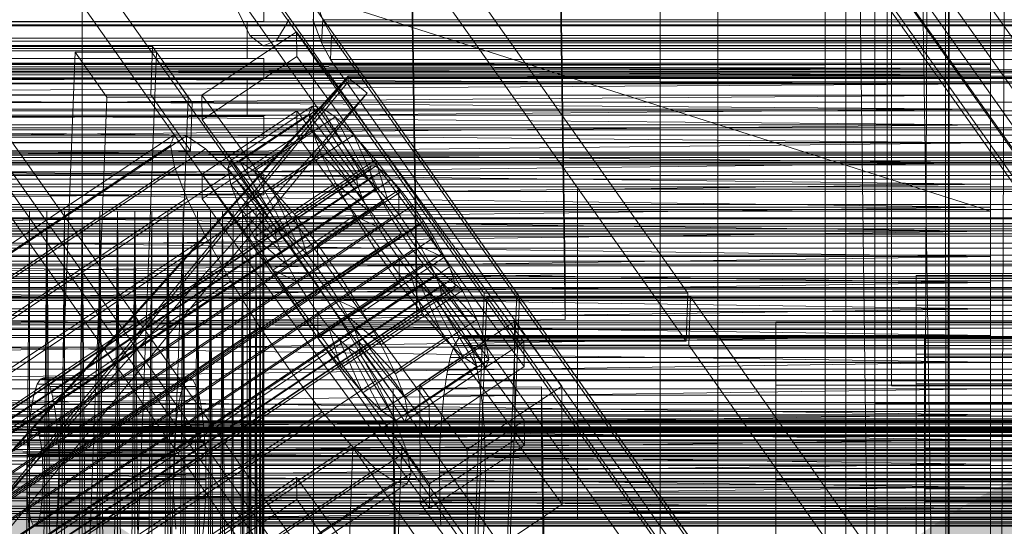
# Model space of a CAD drawing. Header units: millimetres. Extents: x -2233 to 61924, y -68080 to 6847.
# Tile 225 of 256: x 312 to 432, y -33858 to -33797. Entities that reach past the tile are written whole.
import ezdxf

# ---------------------------------------------------------------- set-up
doc = ezdxf.new("R2010")
doc.units = ezdxf.units.MM
for name, color, linetype, lineweight in [('COTAS_O', 1, 'Continuous', 0), ('COTAS_P', 1, 'Continuous', 0), ('frontal_briquetadora', 7, 'Continuous', 0), ('frontal_C01', 7, 'Continuous', 0), ('frontal_C02', 7, 'Continuous', 0), ('frontal_C03', 7, 'Continuous', 0), ('frontal_C10', 7, 'Continuous', 0), ('frontal_C10-C02', 7, 'Continuous', 0), ('frontal_secador', 7, 'Continuous', 0)]:
    doc.layers.add(name, color=color, linetype=linetype, lineweight=lineweight)
doc.dimstyles.new('R19_100', dxfattribs={"dimtxt": 250, "dimasz": 150, "dimexe": 150, "dimexo": 80, "dimgap": 100, "dimtad": 1, "dimtih": 1, "dimtoh": 1, "dimdsep": 46, "dimcen": 0.09, "dimadec": 0, "dimazin": 0, "dimtfac": 1, "dimtdec": 4, "dimtofl": 0, "dimtmove": 0, "dimatfit": 3, "dimfxl": 1, "dimtolj": 1, "dimtzin": 0, "dimarcsym": 0})

# ---------------------------------------------------------------- blocks, each defined once
blk = doc.blocks.new('DIM_R28_52')
at = {"layer": 'COTAS_O'}
for p, q in [((-1725, -33700), (-1575, -33655)), ((1725, -33700), (1575, -33655)), ((-1725, -34400), (-1725, -33700)), ((-1725, -33700), (1725, -33700)), ((-1725, -33700), (-1575, -33745)), ((1725, -33700), (1575, -33745)), ((1725, -34400), (1725, -33700))]:
    blk.add_line(p, q, dxfattribs=at)
blk.add_text('3450 O', height=250, dxfattribs=at).set_placement((0, -33600))
blk = doc.blocks.new('DIM_R28_53')
at = {"layer": 'COTAS_P'}
for p, q in [((-150, -32300), (550, -32300)), ((550, -32300), (505, -32450)), ((550, -34900), (550, -32300)), ((550, -32300), (595, -32450)), ((550, -34900), (505, -34750)), ((550, -34900), (595, -34750)), ((-150, -34900), (550, -34900))]:
    blk.add_line(p, q, dxfattribs=at)
blk.add_text('2600 P', height=250, rotation=90, dxfattribs=at).set_placement((450, -33600))
blk = doc.blocks.new('DIM_R28_56')
at = {"layer": 'COTAS_O'}
for p, q in [((-650, -34200), (-500, -34155)), ((650, -34200), (500, -34155)), ((-650, -34900), (-650, -34200)), ((-650, -34200), (650, -34200)), ((-650, -34200), (-500, -34245)), ((650, -34200), (500, -34245)), ((650, -34900), (650, -34200))]:
    blk.add_line(p, q, dxfattribs=at)
blk.add_text('1300 O', height=250, dxfattribs=at).set_placement((0, -34100))

msp = doc.modelspace()

# ---------------------------------------------------------------- linework, layer by layer
at = {"layer": 'frontal_briquetadora'}
for p, q in [((430, -33820), (210, -33750)), ((430, -33820), (430, -33750)), ((430, -33750), (430, -33844.629)), ((430, -33750), (430, -33841.488)), ((430, -33750), (430, -33838.284)), ((430, -33750), (430, -33835.05)), ((430, -33750), (430, -33831.815)), ((430, -33750), (430, -33828.612)), ((430, -33750), (430, -33825.47)), ((430, -33750), (430, -33822.421)), ((430, -33750), (430, -33819.494)), ((430, -33750), (430, -33816.716)), ((430, -33750), (430, -33814.115)), ((430, -33750), (430, -33811.715)), ((430, -33750), (430, -33809.54)), ((430, -33750), (430, -33807.611)), ((430, -33750), (430, -33805.946)), ((430, -33750), (430, -33804.562)), ((430, -33750), (430, -33803.471)), ((430, -33750), (430, -33802.684)), ((430, -33750), (430, -33802.209)), ((430, -33750), (430, -33802.05)), ((342, -33794.5), (342, -33797)), ((315.105, -33797), (306.283, -33797)), ((315.55, -33797), (307.53, -33797)), ((324.895, -33797), (315.105, -33797)), ((324.45, -33797), (315.55, -33797)), ((332.47, -33797), (324.45, -33797)), ((333.717, -33797), (324.895, -33797)), ((338.019, -33797), (332.47, -33797)), ((339.821, -33797), (333.717, -33797)), ((340, -33797), (338.019, -33797)), ((342, -33797), (339.821, -33797)), ((340, -33797), (340, -33801.5)), ((430, -33802.05), (210, -33802.209)), ((430, -33802.05), (210, -33802.05)), ((430, -33802.209), (210, -33802.05)), ((430, -33802.209), (210, -33802.684)), ((430, -33802.209), (210, -33802.209)), ((430, -33802.684), (210, -33802.209)), ((315.105, -33801.5), (306.283, -33801.5)), ((315.55, -33801.5), (307.53, -33801.5)), ((324.895, -33801.5), (315.105, -33801.5)), ((324.45, -33801.5), (315.55, -33801.5)), ((332.47, -33801.5), (324.45, -33801.5)), ((333.717, -33801.5), (324.895, -33801.5)), ((338.019, -33801.5), (332.47, -33801.5)), ((339.821, -33801.5), (333.717, -33801.5)), ((340, -33801.5), (338.019, -33801.5)), ((342, -33801.5), (339.821, -33801.5)), ((342, -33801.5), (342, -33804)), ((430, -33802.05), (430, -33802.209)), ((430, -33802.209), (430, -33802.684)), ((480, -33803.052), (200, -33803.052)), ((430, -33802.684), (210, -33803.471)), ((430, -33802.684), (210, -33802.684)), ((430, -33803.471), (210, -33802.684)), ((430, -33803.471), (210, -33804.562)), ((430, -33803.471), (210, -33803.471)), ((430, -33804.562), (210, -33803.471)), ((430, -33802.684), (430, -33803.471)), ((430, -33803.471), (430, -33804.562)), ((430, -33804.562), (210, -33805.946)), ((430, -33804.562), (210, -33804.562)), ((315.105, -33804), (306.283, -33804)), ((315.55, -33804), (307.53, -33804)), ((324.895, -33804), (315.105, -33804)), ((324.45, -33804), (315.55, -33804)), ((332.47, -33804), (324.45, -33804)), ((333.717, -33804), (324.895, -33804)), ((338.019, -33804), (332.47, -33804)), ((339.821, -33804), (333.717, -33804)), ((340, -33804), (338.019, -33804)), ((342, -33804), (339.821, -33804)), ((340, -33804), (340, -33808.5)), ((430, -33804.562), (430, -33805.946)), ((430, -33805.946), (210, -33807.611)), ((430, -33805.946), (210, -33805.946)), ((430, -33807.611), (210, -33805.946)), ((430, -33805.946), (430, -33807.611)), ((430, -33807.611), (210, -33809.54)), ((430, -33807.611), (210, -33807.611)), ((210, -33807.611), (430, -33809.54)), ((430, -33807.611), (430, -33809.54)), ((430, -33809.54), (210, -33811.715)), ((430, -33809.54), (210, -33809.54)), ((210, -33809.54), (430, -33811.715)), ((315.105, -33808.5), (306.283, -33808.5)), ((315.55, -33808.5), (307.53, -33808.5)), ((324.895, -33808.5), (315.105, -33808.5)), ((324.45, -33808.5), (315.55, -33808.5)), ((332.47, -33808.5), (324.45, -33808.5)), ((333.717, -33808.5), (324.895, -33808.5)), ((338.019, -33808.5), (332.47, -33808.5)), ((339.821, -33808.5), (333.717, -33808.5)), ((340, -33808.5), (338.019, -33808.5)), ((342, -33808.5), (339.821, -33808.5)), ((342, -33808.5), (342, -33811)), ((430, -33809.54), (430, -33811.715)), ((430, -33811.715), (210, -33811.715)), ((210, -33814.115), (430, -33811.715)), ((210, -33811.715), (430, -33814.115)), ((315.105, -33811), (306.283, -33811)), ((315.55, -33811), (307.53, -33811)), ((324.895, -33811), (315.105, -33811)), ((324.45, -33811), (315.55, -33811)), ((332.47, -33811), (324.45, -33811)), ((333.717, -33811), (324.895, -33811)), ((338.019, -33811), (332.47, -33811)), ((339.821, -33811), (333.717, -33811)), ((340, -33811), (338.019, -33811)), ((342, -33811), (339.821, -33811)), ((340, -33811), (340, -33815.5)), ((430, -33811.715), (430, -33814.115)), ((430, -33814.115), (210, -33814.115)), ((210, -33816.716), (430, -33814.115)), ((210, -33814.115), (430, -33816.716)), ((430, -33814.115), (430, -33816.716)), ((315.105, -33815.5), (306.283, -33815.5)), ((315.55, -33815.5), (307.53, -33815.5)), ((324.895, -33815.5), (315.105, -33815.5)), ((324.45, -33815.5), (315.55, -33815.5)), ((332.47, -33815.5), (324.45, -33815.5)), ((333.717, -33815.5), (324.895, -33815.5)), ((338.019, -33815.5), (332.47, -33815.5)), ((339.821, -33815.5), (333.717, -33815.5)), ((340, -33815.5), (338.019, -33815.5)), ((342, -33815.5), (339.821, -33815.5)), ((342, -33815.5), (342, -33818)), ((430, -33816.716), (210, -33816.716)), ((210, -33819.494), (430, -33816.716)), ((210, -33816.716), (430, -33819.494)), ((430, -33816.716), (430, -33819.494)), ((315.105, -33818), (306.283, -33818)), ((315.55, -33818), (307.53, -33818)), ((324.895, -33818), (315.105, -33818)), ((324.45, -33818), (315.55, -33818)), ((332.47, -33818), (324.45, -33818)), ((333.717, -33818), (324.895, -33818)), ((338.019, -33818), (332.47, -33818)), ((339.821, -33818), (333.717, -33818)), ((340, -33818), (338.019, -33818)), ((342, -33818), (339.821, -33818)), ((340, -33818), (340, -33990)), ((430, -33819.494), (210, -33819.494)), ((210, -33822.421), (430, -33819.494)), ((210, -33819.494), (430, -33822.421)), ((430, -33820), (210, -33820)), ((210, -33820), (313.614, -33820)), ((210, -33820), (315.708, -33820)), ((210, -33820), (317.844, -33820)), ((320, -33820), (210, -33820)), ((313.614, -33820), (311.581, -34060)), ((313.614, -33820), (311.581, -33820)), ((315.708, -33820), (313.614, -34060)), ((313.614, -34060), (313.614, -33820)), ((315.708, -33820), (313.614, -33820)), ((317.844, -33820), (315.708, -34060)), ((315.708, -34060), (315.708, -33820)), ((317.844, -33820), (315.708, -33820)), ((315.708, -33820), (317.844, -34060)), ((320, -33820), (317.844, -34060)), ((317.844, -34060), (317.844, -33820)), ((320, -33820), (317.844, -33820)), ((320, -34060), (320, -33820)), ((430, -33820), (320, -33820)), ((322.156, -33820), (320, -33820)), ((322.156, -33820), (320, -34060)), ((322.156, -34060), (320, -33820)), ((430, -33820), (322.156, -33820)), ((324.292, -33820), (322.156, -33820)), ((322.156, -33820), (322.156, -34060)), ((322.156, -34060), (324.292, -33820)), ((324.292, -34060), (322.156, -33820)), ((430, -33820), (324.292, -33820)), ((326.386, -33820), (324.292, -33820)), ((324.292, -33820), (324.292, -34060)), ((324.292, -34060), (326.386, -33820)), ((326.386, -34060), (324.292, -33820)), ((430, -33820), (326.386, -33820)), ((328.419, -33820), (326.386, -33820)), ((326.386, -33820), (326.386, -34060)), ((326.386, -34060), (328.419, -33820)), ((328.419, -34060), (326.386, -33820)), ((430, -33820), (328.419, -33820)), ((330.371, -33820), (328.419, -33820)), ((328.419, -33820), (328.419, -34060)), ((328.419, -34060), (330.371, -33820)), ((430, -33820), (330.371, -33820)), ((332.223, -33820), (330.371, -33820)), ((330.371, -33820), (330.371, -34060)), ((330.371, -34060), (332.223, -33820)), ((332.223, -34060), (330.371, -33820)), ((430, -33820), (332.223, -33820)), ((333.957, -33820), (332.223, -33820)), ((332.223, -33820), (332.223, -34060)), ((332.223, -34060), (333.957, -33820)), ((333.957, -34060), (332.223, -33820)), ((430, -33820), (333.957, -33820)), ((335.556, -33820), (333.957, -33820)), ((333.957, -33820), (333.957, -34060)), ((333.957, -34060), (335.556, -33820)), ((335.556, -34060), (333.957, -33820)), ((430, -33820), (335.556, -33820)), ((337.006, -33820), (335.556, -33820)), ((335.556, -33820), (335.556, -34060)), ((337.006, -33820), (335.556, -34060)), ((337.006, -34060), (335.556, -33820)), ((430, -33820), (337.006, -33820)), ((338.292, -33820), (337.006, -33820)), ((337.006, -33820), (337.006, -34060)), ((338.292, -33820), (337.006, -34060)), ((338.292, -34060), (337.006, -33820)), ((430, -33820), (338.292, -33820)), ((339.402, -33820), (338.292, -33820)), ((338.292, -33820), (338.292, -34060)), ((339.402, -33820), (338.292, -34060)), ((430, -33820), (339.402, -33820)), ((340.325, -33820), (339.402, -33820)), ((339.402, -33820), (339.402, -34060)), ((340.325, -33820), (339.402, -34060)), ((340.325, -34060), (339.402, -33820)), ((430, -33820), (340.325, -33820)), ((341.053, -33820), (340.325, -33820)), ((340.325, -33820), (340.325, -34060)), ((341.053, -33820), (340.325, -34060)), ((340.325, -33820), (341.053, -34060)), ((430, -33820), (341.053, -33820)), ((341.053, -33820), (341.577, -33820)), ((341.053, -33820), (341.053, -34060)), ((341.577, -33820), (341.053, -34060)), ((341.053, -33820), (341.577, -34060)), ((341.577, -33820), (430, -33820)), ((341.577, -33820), (341.894, -33820)), ((341.577, -33820), (341.577, -34060)), ((341.894, -33820), (341.577, -34060)), ((341.577, -33820), (341.894, -34060)), ((341.894, -33820), (430, -33820)), ((341.894, -33820), (342, -33820)), ((341.894, -33820), (341.894, -34060)), ((342, -33820), (341.894, -34060)), ((342, -33820), (430, -33820)), ((342, -33820), (342, -34060)), ((430, -33819.494), (430, -33822.421)), ((430, -33820), (430, -34060)), ((430, -34260), (430, -33820)), ((430, -34680), (430, -33820)), ((430, -33820), (430, -33855.985)), ((430, -33820), (430, -33853.384)), ((430, -33820), (430, -33850.606)), ((430, -33820), (430, -33847.678)), ((430, -33844.629), (430, -33820)), ((480, -33820.797), (200, -33820.797)), ((430, -33822.421), (210, -33822.421)), ((210, -33825.47), (430, -33822.421)), ((210, -33822.421), (430, -33825.47)), ((430, -33822.421), (430, -33825.47)), ((430, -33825.47), (210, -33825.47)), ((210, -33828.612), (430, -33825.47)), ((210, -33825.47), (430, -33828.612)), ((430, -33825.47), (430, -33828.612)), ((430, -33828.612), (210, -33828.612)), ((210, -33831.815), (430, -33828.612)), ((210, -33828.612), (430, -33831.815)), ((430, -33828.612), (430, -33831.815)), ((430, -33831.815), (210, -33835.05)), ((430, -33831.815), (210, -33831.815)), ((210, -33831.815), (430, -33835.05)), ((430, -33831.815), (430, -33835.05)), ((430, -33835.05), (210, -33838.284)), ((210, -33835.05), (430, -33835.05)), ((430, -33838.284), (210, -33835.05)), ((430, -33835.05), (430, -33838.284)), ((430, -33838.284), (210, -33841.488)), ((210, -33838.284), (430, -33838.284)), ((430, -33838.284), (430, -33841.488)), ((430, -33841.488), (210, -33844.629)), ((210, -33841.488), (430, -33841.488)), ((430, -33844.629), (210, -33841.488)), ((430, -33841.488), (430, -33844.629)), ((430, -33844.629), (210, -33847.678)), ((210, -33844.629), (430, -33844.629)), ((430, -33847.678), (210, -33844.629)), ((430, -33844.629), (430, -33847.678)), ((430, -33847.678), (210, -33850.606)), ((210, -33847.678), (430, -33847.678)), ((430, -33850.606), (210, -33847.678)), ((430, -33847.678), (430, -33850.606)), ((480, -33849.302), (200, -33849.302)), ((430, -33850.606), (210, -33853.384)), ((210, -33850.606), (430, -33850.606)), ((430, -33853.384), (210, -33850.606)), ((430, -33850.606), (430, -33853.384)), ((430, -33853.384), (210, -33855.985)), ((210, -33853.384), (430, -33853.384)), ((430, -33855.985), (210, -33853.384)), ((430, -33853.384), (430, -33855.985)), ((430, -33853.384), (430, -34060)), ((430, -33855.985), (210, -33858.384)), ((210, -33855.985), (430, -33855.985)), ((430, -33855.985), (430, -33858.384)), ((430, -34060), (430, -33855.985))]:
    msp.add_line(p, q, dxfattribs=at)
at = {"layer": 'frontal_C01'}
for p, q in [((417.5, -34010.796), (417.5, -33407.996)), ((417.5, -34036.976), (417.5, -33434.177)), ((360.514, -33827.941), (357.646, -33632.83)), ((375.644, -33632.585), (378.512, -33827.696)), ((360.514, -33833.334), (357.646, -33638.223)), ((378.512, -33833.088), (375.644, -33637.978)), ((410, -33999.812), (410, -33676.273)), ((410, -34047.96), (410, -33724.422)), ((410, -34048.905), (410, -33725.366)), ((412.5, -34019.842), (412.5, -33740.581)), ((412.5, -34027.93), (412.5, -33748.67)), ((410, -34087.423), (410, -33763.885)), ((380, -33845.304), (380, -33817.306)), ((380, -33817.306), (480, -33817.306)), ((380, -33857.304), (380, -33817.306)), ((-425, -33822.766), (425, -33822.766)), ((425, -33822.766), (425, -33836.463)), ((425, -33822.766), (425, -33834.322)), ((378.512, -33827.696), (360.514, -33827.941)), ((360.514, -33827.941), (360.514, -33833.334)), ((378.512, -33833.088), (378.512, -33827.696)), ((360.514, -33833.334), (378.512, -33833.088)), ((425, -33834.322), (-425, -33834.322)), ((425, -33848.019), (425, -33834.322)), ((416, -33843.289), (416, -33835.2)), ((416, -33835.2), (444, -33835.2)), ((416, -33923.341), (416, -33835.2)), ((425, -33836.463), (-425, -33836.463)), ((425, -33848.019), (425, -33836.463)), ((444, -33843.289), (416, -33843.289)), ((416, -33843.289), (416, -33931.429)), ((480, -33845.304), (380, -33845.304)), ((380, -33845.304), (380, -33857.304)), ((-425, -33848.019), (425, -33848.019)), ((334.501, -33859.946), (345.969, -33852.21)), ((345.969, -33852.21), (345.981, -33854.906)), ((345.969, -33852.21), (373.501, -33890.064)), ((345.981, -33854.906), (334.513, -33862.643)), ((373.513, -33892.761), (345.981, -33854.906)), ((980, -33857.304), (-980, -33857.304)), ((380, -33857.304), (480, -33857.304))]:
    msp.add_line(p, q, dxfattribs=at)
at = {"layer": 'frontal_C02'}
for p, q in [((410, -33863.38), (410, -33505.718)), ((390, -35975), (390, -33530.372)), ((397, -35975), (397, -33530.372)), ((410, -33911.107), (410, -33553.445)), ((410, -34044.45), (410, -33686.788)), ((417.5, -34231.462), (417.5, -33692.436)), ((418, -33835.166), (418, -33694.327)), ((418, -33700.288), (418, -33841.127)), ((412.5, -33882.773), (412.5, -33701.408)), ((412.5, -33891.714), (412.5, -33710.35)), ((417.5, -34258.348), (417.5, -33719.322)), ((410, -34082.632), (410, -33724.97)), ((416, -33840.401), (416, -33751.435)), ((416, -33760.377), (416, -33849.343)), ((334.501, -33805.952), (345.969, -33798.283)), ((345.969, -33798.283), (345.981, -33801.263)), ((345.969, -33798.283), (373.501, -33835.805)), ((345.981, -33801.263), (334.513, -33808.932)), ((373.513, -33838.786), (345.981, -33801.263)), ((334.513, -33808.932), (334.501, -33805.952)), ((362.033, -33843.474), (334.501, -33805.952)), ((334.539, -33815.489), (346.008, -33807.82)), ((337.64, -33814.79), (347.47, -33808.216)), ((338.005, -33813.83), (347.835, -33807.257)), ((339.088, -33813.948), (348.918, -33807.375)), ((346.008, -33807.82), (346.02, -33810.801)), ((346.008, -33807.82), (373.539, -33845.343)), ((347.835, -33807.257), (347.47, -33808.216)), ((347.47, -33808.216), (353.205, -33816.033)), ((347.47, -33808.216), (347.847, -33810.188)), ((348.918, -33807.375), (347.835, -33807.257)), ((347.835, -33807.257), (353.378, -33815.579)), ((350.645, -33808.562), (348.918, -33807.375)), ((348.918, -33807.375), (353.892, -33815.635)), ((334.513, -33808.932), (362.045, -33846.455)), ((340.816, -33815.136), (350.645, -33808.562)), ((352.899, -33810.738), (350.645, -33808.562)), ((350.645, -33808.562), (354.71, -33816.197)), ((146.872, -33933.95), (331.181, -33810.695)), ((331.181, -33810.695), (330.692, -33811.978)), ((332.629, -33810.853), (331.181, -33810.695)), ((346.02, -33810.801), (334.551, -33818.47)), ((338.017, -33816.762), (347.847, -33810.188)), ((343.069, -33817.312), (352.899, -33810.738)), ((373.551, -33848.323), (346.02, -33810.801)), ((347.847, -33810.188), (353.384, -33816.967)), ((347.847, -33810.188), (348.941, -33813.038)), ((355.525, -33813.755), (352.899, -33810.738)), ((352.899, -33810.738), (355.777, -33817.228)), ((146.383, -33935.233), (330.692, -33811.978)), ((148.32, -33934.108), (332.629, -33810.853)), ((330.692, -33811.978), (331.197, -33814.614)), ((334.938, -33812.44), (332.629, -33810.853)), ((150.629, -33935.695), (334.938, -33812.44)), ((337.95, -33815.35), (334.938, -33812.44)), ((339.111, -33819.611), (348.941, -33813.038)), ((348.941, -33813.038), (353.902, -33818.317)), ((348.941, -33813.038), (350.678, -33816.571)), ((337.64, -33814.79), (338.005, -33813.83)), ((343.549, -33822.152), (338.005, -33813.83)), ((338.005, -33813.83), (339.088, -33813.948)), ((344.062, -33822.208), (339.088, -33813.948)), ((339.088, -33813.948), (340.816, -33815.136)), ((345.695, -33820.328), (355.525, -33813.755)), ((358.345, -33817.406), (355.525, -33813.755)), ((355.525, -33813.755), (357.021, -33818.657)), ((141.045, -33957.913), (354.844, -33814.938)), ((141.218, -33957.459), (355.017, -33814.483)), ((141.731, -33957.515), (355.53, -33814.539)), ((142.549, -33958.077), (356.348, -33815.102)), ((146.887, -33937.869), (331.197, -33814.614)), ((153.641, -33938.604), (337.95, -33815.35)), ((331.197, -33814.614), (332.659, -33818.423)), ((334.551, -33818.47), (334.539, -33815.489)), ((362.071, -33853.012), (334.539, -33815.489)), ((343.376, -33822.607), (337.64, -33814.79)), ((338.017, -33816.762), (337.64, -33814.79)), ((341.461, -33819.382), (337.95, -33815.35)), ((344.88, -33822.771), (340.816, -33815.136)), ((340.816, -33815.136), (343.069, -33817.312)), ((353.378, -33815.579), (343.549, -33822.152)), ((353.205, -33816.033), (353.378, -33815.579)), ((353.378, -33815.579), (353.892, -33815.635)), ((355.017, -33814.483), (354.844, -33814.938)), ((354.844, -33814.938), (355.022, -33815.872)), ((355.53, -33814.539), (355.017, -33814.483)), ((356.348, -33815.102), (355.53, -33814.539)), ((357.415, -33816.133), (356.348, -33815.102)), ((141.224, -33958.847), (355.022, -33815.872)), ((143.617, -33959.108), (357.415, -33816.133)), ((343.554, -33823.541), (338.017, -33816.762)), ((339.111, -33819.611), (338.017, -33816.762)), ((340.848, -33823.144), (350.678, -33816.571)), ((353.205, -33816.033), (343.376, -33822.607)), ((353.892, -33815.635), (344.062, -33822.208)), ((354.71, -33816.197), (344.88, -33822.771)), ((350.678, -33816.571), (354.725, -33819.991)), ((350.678, -33816.571), (352.938, -33820.547)), ((353.384, -33816.967), (353.205, -33816.033)), ((353.892, -33815.635), (354.71, -33816.197)), ((354.71, -33816.197), (355.777, -33817.228)), ((355.022, -33815.872), (355.541, -33817.222)), ((358.659, -33817.561), (357.415, -33816.133)), ((141.742, -33960.197), (355.541, -33817.222)), ((144.861, -33960.537), (358.659, -33817.561)), ((345.947, -33823.802), (343.069, -33817.312)), ((343.069, -33817.312), (345.695, -33820.328)), ((353.384, -33816.967), (343.554, -33823.541)), ((355.777, -33817.228), (345.947, -33823.802)), ((358.345, -33817.406), (348.515, -33823.98)), ((353.902, -33818.317), (353.384, -33816.967)), ((355.541, -33817.222), (356.363, -33818.895)), ((355.777, -33817.228), (357.021, -33818.657)), ((358.357, -33820.386), (358.345, -33817.406)), ((361.166, -33821.443), (358.345, -33817.406)), ((359.995, -33819.291), (358.659, -33817.561)), ((142.565, -33961.871), (356.363, -33818.895)), ((148.35, -33941.678), (332.659, -33818.423)), ((332.659, -33818.423), (334.981, -33823.147)), ((334.551, -33818.47), (362.083, -33855.992)), ((353.902, -33818.317), (344.073, -33824.891)), ((357.021, -33818.657), (347.191, -33825.231)), ((354.725, -33819.991), (353.902, -33818.317)), ((356.363, -33818.895), (357.434, -33820.779)), ((357.021, -33818.657), (358.357, -33820.386)), ((359.995, -33819.291), (146.196, -33962.266)), ((157.152, -33942.637), (341.461, -33819.382)), ((344.073, -33824.891), (339.111, -33819.611)), ((340.848, -33823.144), (339.111, -33819.611)), ((345.231, -33824.263), (341.461, -33819.382)), ((354.725, -33819.991), (344.895, -33826.564)), ((347.191, -33825.231), (345.695, -33820.328)), ((345.695, -33820.328), (348.515, -33823.98)), ((355.796, -33821.874), (354.725, -33819.991)), ((361.332, -33821.203), (359.995, -33819.291)), ((143.635, -33963.754), (357.434, -33820.779)), ((147.533, -33964.178), (361.332, -33821.203)), ((343.108, -33827.12), (352.938, -33820.547)), ((348.527, -33826.96), (358.357, -33820.386)), ((351.336, -33828.017), (361.166, -33821.443)), ((352.938, -33820.547), (355.796, -33821.874)), ((352.938, -33820.547), (355.569, -33824.695)), ((357.434, -33820.779), (358.68, -33822.743)), ((358.357, -33820.386), (359.693, -33822.299)), ((361.166, -33821.443), (359.693, -33822.299)), ((363.797, -33825.591), (361.166, -33821.443)), ((362.578, -33823.168), (361.332, -33821.203)), ((144.881, -33965.719), (358.68, -33822.743)), ((343.549, -33822.152), (343.376, -33822.607)), ((343.376, -33822.607), (343.554, -33823.541)), ((344.062, -33822.208), (343.549, -33822.152)), ((344.88, -33822.771), (344.062, -33822.208)), ((355.796, -33821.874), (345.966, -33828.448)), ((359.693, -33822.299), (349.863, -33828.872)), ((357.042, -33823.839), (355.796, -33821.874)), ((358.68, -33822.743), (360.017, -33824.656)), ((359.693, -33822.299), (360.939, -33824.264)), ((148.779, -33966.143), (362.578, -33823.168)), ((150.672, -33946.401), (334.981, -33823.147)), ((334.981, -33823.147), (338.003, -33828.462)), ((344.895, -33826.564), (340.848, -33823.144)), ((343.108, -33827.12), (340.848, -33823.144)), ((343.554, -33823.541), (344.073, -33824.891)), ((345.947, -33823.802), (344.88, -33822.771)), ((347.191, -33825.231), (345.947, -33823.802)), ((357.042, -33823.839), (347.212, -33830.413)), ((355.569, -33824.695), (357.042, -33823.839)), ((358.378, -33825.751), (357.042, -33823.839)), ((363.648, -33825.051), (362.578, -33823.168)), ((146.218, -33967.631), (360.017, -33824.656)), ((149.85, -33968.027), (363.648, -33825.051)), ((345.231, -33824.263), (160.922, -33947.518)), ((344.073, -33824.891), (344.895, -33826.564)), ((349.002, -33829.66), (345.231, -33824.263)), ((345.739, -33831.268), (355.569, -33824.695)), ((348.515, -33823.98), (348.527, -33826.96)), ((348.515, -33823.98), (351.336, -33828.017)), ((360.939, -33824.264), (351.109, -33830.837)), ((355.569, -33824.695), (358.39, -33828.732)), ((360.017, -33824.656), (361.352, -33826.385)), ((363.797, -33825.591), (360.939, -33824.264)), ((360.939, -33824.264), (362.01, -33826.147)), ((364.471, -33826.725), (363.648, -33825.051)), ((348.527, -33826.96), (347.191, -33825.231)), ((358.378, -33825.751), (348.548, -33832.325)), ((362.01, -33826.147), (352.18, -33832.721)), ((353.967, -33832.165), (363.797, -33825.591)), ((358.39, -33828.732), (358.378, -33825.751)), ((359.714, -33827.481), (358.378, -33825.751)), ((366.057, -33829.567), (362.01, -33826.147)), ((362.01, -33826.147), (362.833, -33827.821)), ((366.057, -33829.567), (363.797, -33825.591)), ((147.554, -33969.361), (361.352, -33826.385)), ((150.672, -33969.7), (364.471, -33826.725)), ((345.966, -33828.448), (343.108, -33827.12)), ((345.739, -33831.268), (343.108, -33827.12)), ((344.895, -33826.564), (345.966, -33828.448)), ((349.863, -33828.872), (348.527, -33826.96)), ((359.714, -33827.481), (349.884, -33834.054)), ((361.21, -33832.383), (359.714, -33827.481)), ((360.958, -33828.91), (359.714, -33827.481)), ((361.352, -33826.385), (362.596, -33827.814)), ((364.989, -33828.075), (364.471, -33826.725)), ((148.798, -33970.789), (362.596, -33827.814)), ((151.191, -33971.05), (364.989, -33828.075)), ((153.694, -33951.717), (338.003, -33828.462)), ((338.003, -33828.462), (341.52, -33834.007)), ((345.966, -33828.448), (347.212, -33830.413)), ((349.863, -33828.872), (351.336, -33828.017)), ((351.336, -33828.017), (353.967, -33832.165)), ((362.833, -33827.821), (353.003, -33834.394)), ((362.596, -33827.814), (363.664, -33828.845)), ((367.794, -33833.1), (362.833, -33827.821)), ((362.833, -33827.821), (363.351, -33829.17)), ((365.168, -33829.009), (364.989, -33828.075)), ((421, -33831.347), (421, -33827.771)), ((421, -33827.771), (435, -33827.771)), ((421, -33867.862), (421, -33827.771)), ((149.865, -33971.82), (363.664, -33828.845)), ((150.683, -33972.383), (364.482, -33829.407)), ((151.196, -33972.439), (364.995, -33829.463)), ((151.369, -33971.984), (365.168, -33829.009)), ((164.693, -33952.915), (349.002, -33829.66)), ((348.56, -33835.305), (358.39, -33828.732)), ((352.519, -33835.205), (349.002, -33829.66)), ((351.109, -33830.837), (349.863, -33828.872)), ((360.958, -33828.91), (351.128, -33835.483)), ((363.351, -33829.17), (353.521, -33835.744)), ((356.228, -33836.141), (366.057, -33829.567)), ((358.39, -33828.732), (361.21, -33832.383)), ((363.836, -33835.4), (360.958, -33828.91)), ((362.025, -33829.941), (360.958, -33828.91)), ((368.888, -33835.95), (363.351, -33829.17)), ((363.351, -33829.17), (363.53, -33830.104)), ((363.664, -33828.845), (364.482, -33829.407)), ((364.482, -33829.407), (364.995, -33829.463)), ((364.995, -33829.463), (365.168, -33829.009)), ((367.794, -33833.1), (366.057, -33829.567)), ((347.212, -33830.413), (345.739, -33831.268)), ((347.212, -33830.413), (348.548, -33832.325)), ((352.18, -33832.721), (351.109, -33830.837)), ((351.109, -33830.837), (353.967, -33832.165)), ((362.025, -33829.941), (352.196, -33836.514)), ((362.843, -33830.503), (353.014, -33837.077)), ((363.357, -33830.559), (353.527, -33837.133)), ((363.53, -33830.104), (353.7, -33836.678)), ((366.09, -33837.576), (362.025, -33829.941)), ((362.843, -33830.503), (362.025, -33829.941)), ((367.817, -33838.763), (362.843, -33830.503)), ((363.357, -33830.559), (362.843, -33830.503)), ((363.53, -33830.104), (363.357, -33830.559)), ((368.9, -33838.881), (363.357, -33830.559)), ((369.265, -33837.922), (363.53, -33830.104)), ((348.56, -33835.305), (345.739, -33831.268)), ((353.967, -33832.165), (356.228, -33836.141)), ((435, -33831.347), (421, -33831.347)), ((421, -33831.347), (421, -33871.438)), ((348.548, -33832.325), (348.56, -33835.305)), ((348.548, -33832.325), (349.884, -33834.054)), ((351.38, -33838.957), (361.21, -33832.383)), ((353.003, -33834.394), (352.18, -33832.721)), ((352.18, -33832.721), (356.228, -33836.141)), ((357.964, -33839.674), (367.794, -33833.1)), ((360.882, -33841.017), (372.35, -33833.347)), ((361.21, -33832.383), (363.836, -33835.4)), ((368.888, -33835.95), (367.794, -33833.1)), ((372.35, -33833.347), (372.408, -33847.654)), ((372.35, -33833.347), (378.086, -33841.165)), ((404, -33852.501), (404, -33833.425)), ((404, -33833.425), (456, -33833.425)), ((404, -33841.062), (404, -33833.425)), ((157.211, -33957.262), (341.52, -33834.007)), ((341.52, -33834.007), (345.291, -33839.404)), ((349.884, -33834.054), (351.38, -33838.957)), ((349.884, -33834.054), (351.128, -33835.483)), ((353.521, -33835.744), (353.003, -33834.394)), ((353.003, -33834.394), (357.964, -33839.674)), ((168.21, -33958.46), (352.519, -33835.205)), ((351.38, -33838.957), (348.56, -33835.305)), ((351.128, -33835.483), (354.006, -33841.973)), ((351.128, -33835.483), (352.196, -33836.514)), ((355.541, -33840.521), (352.519, -33835.205)), ((353.7, -33836.678), (353.521, -33835.744)), ((353.521, -33835.744), (359.058, -33842.523)), ((354.006, -33841.973), (363.836, -33835.4)), ((373.501, -33835.805), (362.033, -33843.474)), ((363.836, -33835.4), (366.09, -33837.576)), ((373.513, -33838.786), (373.501, -33835.805)), ((438, -33835.166), (418, -33835.166)), ((418, -33835.166), (418, -33841.127)), ((422, -33845.381), (422, -33835.389)), ((422, -33835.389), (422, -33835.835)), ((422, -33835.389), (434, -33835.389)), ((422, -33836.237), (422, -33835.389)), ((422, -33845.592), (422, -33835.835)), ((422, -33835.835), (422, -33837.545)), ((422, -33835.835), (434, -33835.835)), ((352.196, -33836.514), (356.26, -33844.149)), ((352.196, -33836.514), (353.014, -33837.077)), ((353.527, -33837.133), (353.7, -33836.678)), ((353.7, -33836.678), (359.436, -33844.495)), ((356.228, -33836.141), (357.964, -33839.674)), ((359.058, -33842.523), (368.888, -33835.95)), ((369.265, -33837.922), (368.888, -33835.95)), ((422, -33845.782), (422, -33836.237)), ((422, -33836.237), (434, -33836.237)), ((422, -33838.321), (422, -33836.237)), ((353.014, -33837.077), (357.987, -33845.337)), ((353.014, -33837.077), (353.527, -33837.133)), ((353.527, -33837.133), (359.07, -33845.455)), ((356.26, -33844.149), (366.09, -33837.576)), ((359.436, -33844.495), (369.265, -33837.922)), ((366.09, -33837.576), (367.817, -33838.763)), ((368.9, -33838.881), (369.265, -33837.922)), ((421, -33840.885), (421, -33837.308)), ((421, -33837.308), (435, -33837.308)), ((421, -33877.399), (421, -33837.308)), ((422, -33846.402), (422, -33837.545)), ((422, -33837.545), (422, -33840.401)), ((422, -33837.545), (434, -33837.545)), ((160.982, -33962.659), (345.291, -33839.404)), ((345.291, -33839.404), (349.061, -33844.285)), ((354.006, -33841.973), (351.38, -33838.957)), ((357.987, -33845.337), (367.817, -33838.763)), ((359.07, -33845.455), (368.9, -33838.881)), ((362.045, -33846.455), (373.513, -33838.786)), ((367.817, -33838.763), (368.9, -33838.881)), ((422, -33846.769), (422, -33838.321)), ((422, -33838.321), (434, -33838.321)), ((422, -33841.498), (422, -33838.321)), ((171.232, -33963.775), (355.541, -33840.521)), ((357.863, -33845.244), (355.541, -33840.521)), ((357.964, -33839.674), (359.058, -33842.523)), ((444, -33840.401), (416, -33840.401)), ((416, -33840.401), (416, -33849.343)), ((422, -33847.755), (422, -33840.401)), ((422, -33840.401), (422, -33844.209)), ((422, -33840.401), (434, -33840.401)), ((357.646, -33841.476), (375.644, -33841.233)), ((357.646, -33847.437), (357.646, -33841.476)), ((360.514, -34034.881), (357.646, -33841.476)), ((360.939, -33855.323), (360.882, -33841.017)), ((366.618, -33848.834), (360.882, -33841.017)), ((378.086, -33841.165), (366.618, -33848.834)), ((375.644, -33841.233), (375.644, -33847.194)), ((375.644, -33841.233), (378.512, -34034.638)), ((378.143, -33855.471), (378.086, -33841.165)), ((456, -33841.062), (404, -33841.062)), ((404, -33841.062), (404, -33860.137)), ((418, -33841.127), (438, -33841.127)), ((435, -33840.885), (421, -33840.885)), ((421, -33840.885), (421, -33880.976)), ((422, -33848.275), (422, -33841.498)), ((422, -33841.498), (434, -33841.498)), ((422, -33845.553), (422, -33841.498)), ((356.26, -33844.149), (354.006, -33841.973)), ((359.058, -33842.523), (359.436, -33844.495)), ((357.987, -33845.337), (356.26, -33844.149)), ((362.033, -33843.474), (362.045, -33846.455)), ((422, -33849.559), (422, -33844.209)), ((422, -33844.209), (422, -33848.71)), ((422, -33844.209), (434, -33844.209)), ((-440, -33845.381), (440, -33845.381)), ((164.752, -33967.54), (349.061, -33844.285)), ((173.554, -33968.499), (357.863, -33845.244)), ((349.061, -33844.285), (352.572, -33848.318)), ((359.326, -33849.053), (357.863, -33845.244)), ((359.07, -33845.455), (357.987, -33845.337)), ((359.436, -33844.495), (359.07, -33845.455)), ((373.539, -33845.343), (362.071, -33853.012)), ((373.551, -33848.323), (373.539, -33845.343)), ((422, -33845.592), (422, -33845.381)), ((434, -33845.381), (422, -33845.381)), ((422, -33845.381), (422, -33845.782)), ((-440, -33845.592), (440, -33845.592)), ((-440, -33845.782), (440, -33845.782)), ((-440, -33846.402), (440, -33846.402)), ((422, -33850.196), (422, -33845.553)), ((422, -33845.553), (434, -33845.553)), ((422, -33850.209), (422, -33845.553)), ((422, -33846.402), (422, -33845.592)), ((434, -33845.592), (422, -33845.592)), ((434, -33845.782), (422, -33845.782)), ((422, -33845.782), (422, -33846.769)), ((422, -33847.755), (422, -33846.402)), ((434, -33846.402), (422, -33846.402)), ((-440, -33846.769), (440, -33846.769)), ((-440, -33847.755), (440, -33847.755)), ((375.644, -33847.194), (357.646, -33847.437)), ((360.514, -34040.842), (357.646, -33847.437)), ((372.408, -33847.654), (360.939, -33855.323)), ((378.143, -33855.471), (372.408, -33847.654)), ((378.512, -34040.599), (375.644, -33847.194)), ((434, -33846.769), (422, -33846.769)), ((422, -33846.769), (422, -33848.275)), ((422, -33849.559), (422, -33847.755)), ((434, -33847.755), (422, -33847.755)), ((-440, -33848.275), (440, -33848.275)), ((168.263, -33971.572), (352.572, -33848.318)), ((352.572, -33848.318), (355.584, -33851.227)), ((362.083, -33855.992), (373.551, -33848.323)), ((366.618, -33848.834), (366.675, -33863.14)), ((434, -33848.275), (422, -33848.275)), ((422, -33848.275), (422, -33850.196)), ((422, -33848.71), (422, -33851.691)), ((434, -33848.71), (422, -33848.71)), ((422, -33848.71), (422, -33853.597)), ((-440, -33849.559), (440, -33849.559)), ((175.016, -33972.308), (359.326, -33849.053)), ((359.83, -33851.689), (359.326, -33849.053)), ((416, -33849.343), (444, -33849.343)), ((422, -33851.691), (422, -33849.559)), ((434, -33849.559), (422, -33849.559)), ((-440, -33850.196), (440, -33850.196)), ((171.275, -33974.481), (355.584, -33851.227)), ((355.584, -33851.227), (357.893, -33852.814)), ((434, -33850.196), (422, -33850.196)), ((422, -33850.196), (422, -33852.401)), ((422, -33852.401), (422, -33850.209)), ((422, -33850.209), (434, -33850.209)), ((422, -33855.149), (422, -33850.209)), ((440, -33851.691), (-440, -33851.691)), ((-440, -33852.401), (440, -33852.401)), ((175.521, -33974.944), (359.83, -33851.689)), ((359.341, -33852.972), (359.83, -33851.689)), ((456, -33852.501), (404, -33852.501)), ((404, -33852.501), (404, -33860.137)), ((422, -33851.691), (434, -33851.691)), ((422, -33854.006), (422, -33851.691)), ((434, -33852.401), (422, -33852.401)), ((422, -33852.401), (422, -33854.741)), ((173.584, -33976.069), (357.893, -33852.814)), ((175.032, -33976.227), (359.341, -33852.972)), ((357.893, -33852.814), (359.341, -33852.972)), ((362.071, -33853.012), (362.083, -33855.992)), ((422, -33854.006), (422, -33853.597)), ((422, -33853.597), (422, -33858.537)), ((422, -33853.597), (434, -33853.597)), ((-440, -33854.006), (440, -33854.006)), ((-440, -33854.741), (440, -33854.741)), ((422, -33856.346), (422, -33854.006)), ((434, -33854.006), (422, -33854.006)), ((422, -33854.741), (422, -33855.149)), ((434, -33854.741), (422, -33854.741)), ((422, -33854.741), (422, -33857.056)), ((360.939, -33855.323), (366.675, -33863.14)), ((366.675, -33863.14), (378.143, -33855.471)), ((422, -33855.149), (434, -33855.149)), ((422, -33860.036), (422, -33855.149)), ((-440, -33856.346), (440, -33856.346)), ((-440, -33857.056), (440, -33857.056)), ((422, -33858.551), (422, -33856.346)), ((422, -33856.346), (422, -33858.537)), ((434, -33856.346), (422, -33856.346)), ((422, -33857.056), (422, -33860.036)), ((434, -33857.056), (422, -33857.056)), ((422, -33857.056), (422, -33859.188))]:
    msp.add_line(p, q, dxfattribs=at)
at = {"layer": 'frontal_C03'}
for p, q in [((1530, -33797.417), (-1530, -33797.417)), ((-1250, -33797.064), (1250, -33797.064)), ((-1250, -33797.528), (1250, -33797.528)), ((1250, -33799.025), (-1250, -33799.025)), ((-1250, -33799.383), (1250, -33799.383)), ((1250, -33799.906), (-1250, -33799.906)), ((-1250, -33800.28), (1250, -33800.28)), ((1250, -33800.56), (-1250, -33800.56)), ((1250, -33802.867), (-1250, -33802.867)), ((-1250, -33803.232), (1250, -33803.232)), ((-1250, -33803.924), (1250, -33803.924)), ((-1250, -33804.499), (1250, -33804.499)), ((1250, -33806.776), (-1250, -33806.776)), ((1250, -33807.834), (-1250, -33807.834)), ((-1250, -33808.347), (1250, -33808.347)), ((-1250, -33809.899), (1250, -33809.899)), ((1250, -33810.141), (-1250, -33810.141)), ((1250, -33810.795), (-1250, -33810.795)), ((1250, -33811.676), (-1250, -33811.676)), ((-1500, -33812.82), (1500, -33812.82)), ((-1500, -33813.045), (1500, -33813.045)), ((-1500, -33813.209), (1500, -33813.209)), ((-1500, -33813.867), (1500, -33813.867)), ((-1500, -33814.184), (1500, -33814.184)), ((-1250, -33814.379), (1250, -33814.379)), ((-1500, -33815.23), (1500, -33815.23)), ((-1500, -33815.679), (1500, -33815.679)), ((1250, -33816.111), (-1250, -33816.111)), ((-1500, -33817.043), (1500, -33817.043)), ((-1500, -33817.593), (1500, -33817.593)), ((-1500, -33819.18), (1500, -33819.18)), ((1500, -33819.794), (-1500, -33819.794)), ((-1500, -33821.497), (1500, -33821.497)), ((-1250, -33820.919), (1250, -33820.919)), ((1250, -33821.482), (-1250, -33821.482)), ((-1500, -33822.132), (1500, -33822.132)), ((1250, -33822.364), (-1250, -33822.364)), ((-1250, -33822.711), (1250, -33822.711)), ((-1500, -33823.836), (1500, -33823.836)), ((1250, -33823.017), (-1250, -33823.017)), ((-1500, -33824.45), (1500, -33824.45)), ((-1500, -33826.037), (1500, -33826.037)), ((1250, -33825.325), (-1250, -33825.325)), ((-1500, -33826.587), (1500, -33826.587)), ((-1250, -33826.382), (1250, -33826.382)), ((-1250, -33827.519), (1250, -33827.519)), ((-1500, -33827.95), (1500, -33827.95)), ((-1500, -33828.399), (1500, -33828.399)), ((-1500, -33829.445), (1500, -33829.445)), ((-1500, -33829.763), (1500, -33829.763)), ((1250, -33829.234), (-1250, -33829.234)), ((-1250, -33829.25), (1250, -33829.25)), ((-1500, -33830.421), (1500, -33830.421)), ((-1500, -33830.585), (1500, -33830.585)), ((-1500, -33830.809), (1500, -33830.809)), ((1250, -33830.291), (-1250, -33830.291)), ((1250, -33832.599), (-1250, -33832.599)), ((1250, -33833.252), (-1250, -33833.252)), ((-1250, -33833.731), (1250, -33833.731)), ((1250, -33834.134), (-1250, -33834.134)), ((-1250, -33835.283), (1250, -33835.283)), ((-1250, -33839.131), (1250, -33839.131)), ((-1250, -33840.398), (1250, -33840.398)), ((-1250, -33843.35), (1250, -33843.35)), ((1250, -33843.94), (-1250, -33843.94)), ((-1250, -33844.246), (1250, -33844.246)), ((1250, -33844.821), (-1250, -33844.821)), ((1250, -33845.475), (-1250, -33845.475)), ((-1250, -33846.102), (1250, -33846.102)), ((-1250, -33846.566), (1250, -33846.566)), ((-1250, -33847.199), (1250, -33847.199)), ((1250, -33847.782), (-1250, -33847.782)), ((-1250, -33848.84), (1250, -33848.84)), ((1250, -33851.692), (-1250, -33851.692)), ((1250, -33852.749), (-1250, -33852.749)), ((1250, -33855.056), (-1250, -33855.056)), ((1250, -33855.71), (-1250, -33855.71)), ((1250, -33856.591), (-1250, -33856.591))]:
    msp.add_line(p, q, dxfattribs=at)
at = {"layer": 'frontal_C10'}
for p, q in [((354.013, -33698.376), (1804.013, -35748.376)), ((1803.902, -35751.298), (353.902, -33701.298)), ((1789.474, -35734.793), (358.689, -33711.96)), ((361.649, -33711.96), (1792.433, -35734.793)), ((365.111, -33717.146), (1792.693, -35735.451)), ((1792.581, -35738.373), (364.999, -33720.068)), ((295.824, -33726.859), (368.701, -33829.892)), ((372.646, -33829.892), (299.769, -33726.859)), ((299.769, -33726.859), (1717.743, -35731.581)), ((393.36, -33829.892), (320.484, -33726.859)), ((1799.614, -35731.581), (381.64, -33726.859)), ((368.477, -33835.736), (295.6, -33732.704)), ((1717.52, -35737.425), (299.546, -33732.704)), ((320.26, -33732.704), (393.137, -33835.736)), ((381.417, -33732.704), (1799.391, -35737.425)), ((266.331, -33747.789), (1738.749, -35829.484)), ((1763.409, -35829.484), (290.991, -33747.789)), ((1738.526, -35835.328), (266.108, -33753.633)), ((290.768, -33753.633), (1763.186, -35835.328)), ((265.996, -33756.555), (1738.414, -35838.25)), ((1742.36, -35838.25), (269.942, -33756.555)), ((348.171, -33794.113), (349.151, -33796.808)), ((340.316, -33798.702), (338.79, -33795.558)), ((345.078, -33796.783), (343.522, -33799.326)), ((348.977, -33799.616), (347.939, -33796.759)), ((348.977, -33799.616), (349.151, -33796.808)), ((349.151, -33796.808), (350.18, -33798.702)), ((349.151, -33796.808), (645.069, -33796.808)), ((341.914, -33799.974), (340.316, -33798.702)), ((655.962, -33798.702), (340.316, -33798.702)), ((350.068, -33801.624), (350.18, -33798.702)), ((646.098, -33798.702), (350.18, -33798.702)), ((350.18, -33798.702), (1800.18, -35848.702)), ((328.526, -33800.044), (302.88, -33800.044)), ((328.303, -33805.888), (328.526, -33800.044)), ((333.33, -33806.835), (328.526, -33800.044)), ((343.522, -33799.326), (341.914, -33799.974)), ((657.56, -33799.974), (341.914, -33799.974)), ((659.168, -33799.326), (343.522, -33799.326)), ((350.068, -33801.624), (348.977, -33799.616)), ((644.896, -33799.616), (348.977, -33799.616)), ((316.91, -33859.165), (319.143, -33800.723)), ((329.007, -33800.723), (319.143, -33800.723)), ((319.143, -33800.723), (322.986, -33806.156)), ((326.774, -33859.165), (329.007, -33800.723)), ((332.85, -33806.156), (329.007, -33800.723)), ((1800.068, -35851.624), (350.068, -33801.624)), ((350.068, -33801.624), (645.987, -33801.624)), ((302.657, -33805.888), (328.303, -33805.888)), ((328.303, -33805.888), (333.107, -33812.68)), ((307.684, -33806.835), (333.33, -33806.835)), ((320.753, -33864.598), (322.986, -33806.156)), ((322.986, -33806.156), (332.85, -33806.156)), ((332.85, -33806.156), (330.617, -33864.598)), ((333.33, -33806.835), (333.107, -33812.68)), ((333.107, -33812.68), (307.461, -33812.68)), ((362.485, -33992.556), (368.701, -33829.892)), ((372.646, -33829.892), (366.431, -33992.556)), ((368.477, -33835.736), (368.701, -33829.892)), ((368.701, -33829.892), (372.646, -33829.892)), ((368.701, -33829.892), (393.36, -33829.892)), ((393.36, -33829.892), (393.137, -33835.736)), ((362.805, -33993.009), (369.021, -33830.345)), ((366.751, -33993.009), (372.966, -33830.345)), ((368.798, -33836.189), (369.021, -33830.345)), ((372.966, -33830.345), (369.021, -33830.345)), ((369.021, -33830.345), (560.857, -34101.562)), ((393.681, -33830.345), (369.021, -33830.345)), ((564.803, -34101.562), (372.966, -33830.345)), ((393.457, -33836.189), (393.681, -33830.345)), ((585.517, -34101.562), (393.681, -33830.345)), ((365.071, -33836.235), (365.6, -33835.37)), ((365.6, -33835.37), (366.147, -33835.15)), ((676.314, -33835.37), (365.6, -33835.37)), ((366.147, -33835.15), (366.69, -33835.583)), ((676.861, -33835.15), (366.147, -33835.15)), ((366.69, -33835.583), (367.209, -33836.652)), ((677.404, -33835.583), (366.69, -33835.583)), ((393.137, -33835.736), (368.477, -33835.736)), ((364.58, -33837.711), (365.071, -33836.235)), ((675.785, -33836.235), (365.071, -33836.235)), ((367.209, -33836.652), (367.684, -33838.316)), ((677.923, -33836.652), (367.209, -33836.652)), ((560.634, -34107.406), (368.798, -33836.189)), ((368.798, -33836.189), (393.457, -33836.189)), ((393.457, -33836.189), (585.294, -34107.406)), ((364.145, -33839.742), (364.58, -33837.711)), ((675.294, -33837.711), (364.58, -33837.711)), ((367.684, -33838.316), (368.096, -33840.511)), ((678.398, -33838.316), (367.684, -33838.316)), ((314.562, -33840.913), (314.935, -33840.303)), ((314.935, -33840.303), (315.321, -33840.147)), ((332.69, -33840.303), (314.935, -33840.303)), ((315.321, -33840.147), (315.705, -33840.453)), ((333.076, -33840.147), (315.321, -33840.147)), ((315.705, -33840.453), (316.071, -33841.207)), ((333.46, -33840.453), (315.705, -33840.453)), ((332.69, -33840.303), (332.317, -33840.913)), ((333.076, -33840.147), (332.69, -33840.303)), ((333.46, -33840.453), (333.076, -33840.147)), ((333.826, -33841.207), (333.46, -33840.453)), ((363.784, -33842.249), (364.145, -33839.742)), ((674.859, -33839.742), (364.145, -33839.742)), ((368.096, -33840.511), (368.43, -33843.154)), ((678.81, -33840.511), (368.096, -33840.511)), ((314.215, -33841.955), (314.562, -33840.913)), ((332.317, -33840.913), (314.562, -33840.913)), ((316.071, -33841.207), (316.406, -33842.382)), ((333.826, -33841.207), (316.071, -33841.207)), ((332.317, -33840.913), (331.97, -33841.955)), ((334.161, -33842.382), (333.826, -33841.207)), ((313.908, -33843.389), (314.215, -33841.955)), ((331.97, -33841.955), (314.215, -33841.955)), ((316.406, -33842.382), (316.697, -33843.932)), ((334.161, -33842.382), (316.406, -33842.382)), ((331.97, -33841.955), (331.663, -33843.389)), ((334.452, -33843.932), (334.161, -33842.382)), ((363.511, -33845.136), (363.784, -33842.249)), ((674.498, -33842.249), (363.784, -33842.249)), ((313.654, -33845.158), (313.908, -33843.389)), ((331.663, -33843.389), (313.908, -33843.389)), ((316.697, -33843.932), (316.933, -33845.797)), ((334.452, -33843.932), (316.697, -33843.932)), ((331.663, -33843.389), (331.409, -33845.158)), ((334.688, -33845.797), (334.452, -33843.932)), ((368.43, -33843.154), (368.672, -33846.142)), ((679.144, -33843.154), (368.43, -33843.154)), ((313.46, -33847.196), (313.654, -33845.158)), ((331.409, -33845.158), (313.654, -33845.158)), ((331.409, -33845.158), (331.216, -33847.196)), ((363.335, -33848.293), (363.511, -33845.136)), ((674.225, -33845.136), (363.511, -33845.136)), ((313.75, -33847.048), (313.923, -33846.527)), ((313.923, -33846.527), (314.11, -33846.222)), ((728.209, -33846.527), (313.923, -33846.527)), ((314.11, -33846.222), (314.303, -33846.144)), ((728.396, -33846.222), (314.11, -33846.222)), ((314.303, -33846.144), (314.495, -33846.297)), ((728.589, -33846.144), (314.303, -33846.144)), ((314.495, -33846.297), (314.678, -33846.674)), ((728.78, -33846.297), (314.495, -33846.297)), ((316.933, -33845.797), (317.104, -33847.906)), ((334.688, -33845.797), (316.933, -33845.797)), ((334.859, -33847.906), (334.688, -33845.797)), ((368.672, -33846.142), (368.814, -33849.36)), ((679.386, -33846.142), (368.672, -33846.142)), ((313.336, -33849.425), (313.46, -33847.196)), ((331.216, -33847.196), (313.46, -33847.196)), ((313.469, -33848.65), (313.597, -33847.765)), ((313.597, -33847.765), (313.75, -33847.048)), ((727.882, -33847.765), (313.597, -33847.765)), ((728.036, -33847.048), (313.75, -33847.048)), ((314.678, -33846.674), (314.846, -33847.262)), ((728.963, -33846.674), (314.678, -33846.674)), ((314.846, -33847.262), (314.991, -33848.037)), ((729.131, -33847.262), (314.846, -33847.262)), ((331.216, -33847.196), (331.091, -33849.425)), ((313.373, -33849.669), (313.469, -33848.65)), ((727.755, -33848.65), (313.469, -33848.65)), ((314.991, -33848.037), (315.109, -33848.969)), ((729.276, -33848.037), (314.991, -33848.037)), ((315.109, -33848.969), (315.194, -33850.024)), ((729.394, -33848.969), (315.109, -33848.969)), ((317.104, -33847.906), (317.204, -33850.178)), ((334.859, -33847.906), (317.104, -33847.906)), ((334.959, -33850.178), (334.859, -33847.906)), ((348.504, -33960.624), (352.784, -33848.61)), ((358.702, -33848.61), (352.784, -33848.61)), ((352.784, -33848.61), (370.398, -33873.513)), ((354.422, -33960.624), (358.702, -33848.61)), ((376.317, -33873.513), (358.702, -33848.61)), ((363.264, -33851.597), (363.335, -33848.293)), ((363.335, -33848.293), (674.049, -33848.293)), ((313.286, -33851.757), (313.336, -33849.425)), ((313.311, -33850.783), (313.373, -33849.669)), ((313.336, -33849.425), (331.091, -33849.425)), ((727.658, -33849.669), (313.373, -33849.669)), ((315.194, -33850.024), (315.245, -33851.16)), ((729.48, -33850.024), (315.194, -33850.024)), ((331.091, -33849.425), (331.041, -33851.757)), ((368.814, -33849.36), (368.851, -33852.686)), ((679.528, -33849.36), (368.814, -33849.36)), ((313.286, -33851.949), (313.311, -33850.783)), ((313.311, -33850.783), (727.596, -33850.783)), ((315.245, -33851.16), (315.257, -33852.333)), ((729.53, -33851.16), (315.245, -33851.16)), ((317.204, -33850.178), (317.23, -33852.525)), ((334.959, -33850.178), (317.204, -33850.178)), ((334.985, -33852.525), (334.959, -33850.178)), ((313.312, -33854.104), (313.286, -33851.757)), ((331.041, -33851.757), (313.286, -33851.757)), ((313.298, -33853.123), (313.286, -33851.949)), ((727.571, -33851.949), (313.286, -33851.949)), ((315.257, -33852.333), (315.232, -33853.5)), ((729.543, -33852.333), (315.257, -33852.333)), ((317.23, -33852.525), (317.18, -33854.858)), ((334.985, -33852.525), (317.23, -33852.525)), ((331.041, -33851.757), (331.067, -33854.104)), ((334.935, -33854.858), (334.985, -33852.525)), ((363.3, -33854.922), (363.264, -33851.597)), ((673.978, -33851.597), (363.264, -33851.597)), ((313.349, -33854.259), (313.298, -33853.123)), ((727.584, -33853.123), (313.298, -33853.123)), ((315.232, -33853.5), (315.17, -33854.614)), ((729.518, -33853.5), (315.232, -33853.5)), ((368.851, -33852.686), (368.779, -33855.99)), ((679.565, -33852.686), (368.851, -33852.686)), ((313.412, -33856.376), (313.312, -33854.104)), ((331.067, -33854.104), (313.312, -33854.104)), ((313.434, -33855.313), (313.349, -33854.259)), ((727.634, -33854.259), (313.349, -33854.259)), ((315.17, -33854.614), (315.074, -33855.633)), ((729.456, -33854.614), (315.17, -33854.614)), ((317.18, -33854.858), (317.055, -33857.086)), ((334.935, -33854.858), (317.18, -33854.858)), ((331.067, -33854.104), (331.167, -33856.376)), ((334.811, -33857.086), (334.935, -33854.858)), ((363.442, -33858.141), (363.3, -33854.922)), ((674.014, -33854.922), (363.3, -33854.922)), ((313.552, -33856.246), (313.434, -33855.313)), ((727.72, -33855.313), (313.434, -33855.313)), ((315.074, -33855.633), (314.946, -33856.518)), ((729.359, -33855.633), (315.074, -33855.633)), ((368.779, -33855.99), (368.604, -33859.146)), ((679.494, -33855.99), (368.779, -33855.99)), ((313.583, -33858.485), (313.412, -33856.376)), ((331.167, -33856.376), (313.412, -33856.376)), ((313.698, -33857.021), (313.552, -33856.246)), ((727.838, -33856.246), (313.552, -33856.246)), ((313.865, -33857.608), (313.698, -33857.021)), ((727.983, -33857.021), (313.698, -33857.021)), ((314.793, -33857.234), (314.62, -33857.755)), ((314.946, -33856.518), (314.793, -33857.234)), ((729.078, -33857.234), (314.793, -33857.234)), ((729.232, -33856.518), (314.946, -33856.518)), ((317.055, -33857.086), (316.862, -33859.124)), ((334.811, -33857.086), (317.055, -33857.086)), ((331.167, -33856.376), (331.338, -33858.485)), ((334.617, -33859.124), (334.811, -33857.086)), ((314.048, -33857.985), (313.865, -33857.608)), ((728.151, -33857.608), (313.865, -33857.608)), ((314.24, -33858.138), (314.048, -33857.985)), ((728.334, -33857.985), (314.048, -33857.985)), ((314.433, -33858.06), (314.24, -33858.138)), ((728.525, -33858.138), (314.24, -33858.138)), ((314.62, -33857.755), (314.433, -33858.06)), ((728.718, -33858.06), (314.433, -33858.06)), ((728.905, -33857.755), (314.62, -33857.755))]:
    msp.add_line(p, q, dxfattribs=at)
at = {"layer": 'frontal_C10-C02'}
for p, q in [((-110, -34317.984), (352.197, -33803.622)), ((352.197, -33803.622), (602.197, -33803.622)), ((352.197, -33803.622), (352.197, -33803.797)), ((352.197, -33803.797), (-110, -34365.587)), ((-110, -34318.159), (352.197, -33803.797)), ((352.197, -33804.337), (-110, -34366.127)), ((352.197, -33803.797), (354.513, -33805.703)), ((602.197, -33803.797), (352.197, -33803.797)), ((352.197, -33803.797), (352.197, -33804.337)), ((602.197, -33804.337), (352.197, -33804.337)), ((354.513, -33805.703), (-107.683, -34320.065)), ((-107.683, -34367.493), (354.513, -33805.703))]:
    msp.add_line(p, q, dxfattribs=at)
at = {"layer": 'frontal_secador'}
for p, q in [((429.5, -34299.5), (413, -33215)), ((420.5, -34290.5), (407, -33225)), ((429.5, -34299.5), (434.12, -33229.08)), ((420.5, -34290.5), (424.28, -33236.52)), ((424.82, -34280.42), (424.28, -33236.52)), ((424.82, -34280.42), (425, -33243)), ((425, -33243), (425, -34277)), ((320, -33865), (320, -33765)), ((348, -33865), (348, -33765)), ((1360, -33803.853), (-1360, -33803.853)), ((1360, -33813.5), (-1360, -33813.5)), ((1250, -33814.076), (-1250, -33814.076)), ((1360, -33821.784), (-1360, -33821.784)), ((1360, -33828.141), (-1360, -33828.141)), ((1360, -33832.137), (-1360, -33832.137)), ((1250, -33833.25), (-1250, -33833.25)), ((1360, -33833.5), (-1360, -33833.5)), ((1250, -33849.715), (-1250, -33849.715))]:
    msp.add_line(p, q, dxfattribs=at)

# ---------------------------------------------------------------- dimensions: what is measured, and where the dimension line sits
at = {"layer": 'COTAS_O'}
for p1, p2, picture, middle in [((-1725, -34400), (1725, -34400), 'DIM_R28_52', (0, -33700)), ((-650, -34900), (650, -34900), 'DIM_R28_56', (0, -34200))]:
    dim = msp.add_aligned_dim(p1=p1, p2=p2, distance=700, text='<> O', dimstyle='R19_100', dxfattribs=at)
    dim.commit()
    dim.dimension.update_dxf_attribs({"geometry": picture, "text_midpoint": middle})
at = {"layer": 'COTAS_P'}
dim = msp.add_aligned_dim(p1=(-150, -34900), p2=(-150, -32300), distance=-700, text='<> P', dimstyle='R19_100', dxfattribs=at)
dim.commit()
dim.dimension.update_dxf_attribs({"geometry": 'DIM_R28_53', "text_midpoint": (550, -33600)})

doc.saveas('drawing.dxf')
